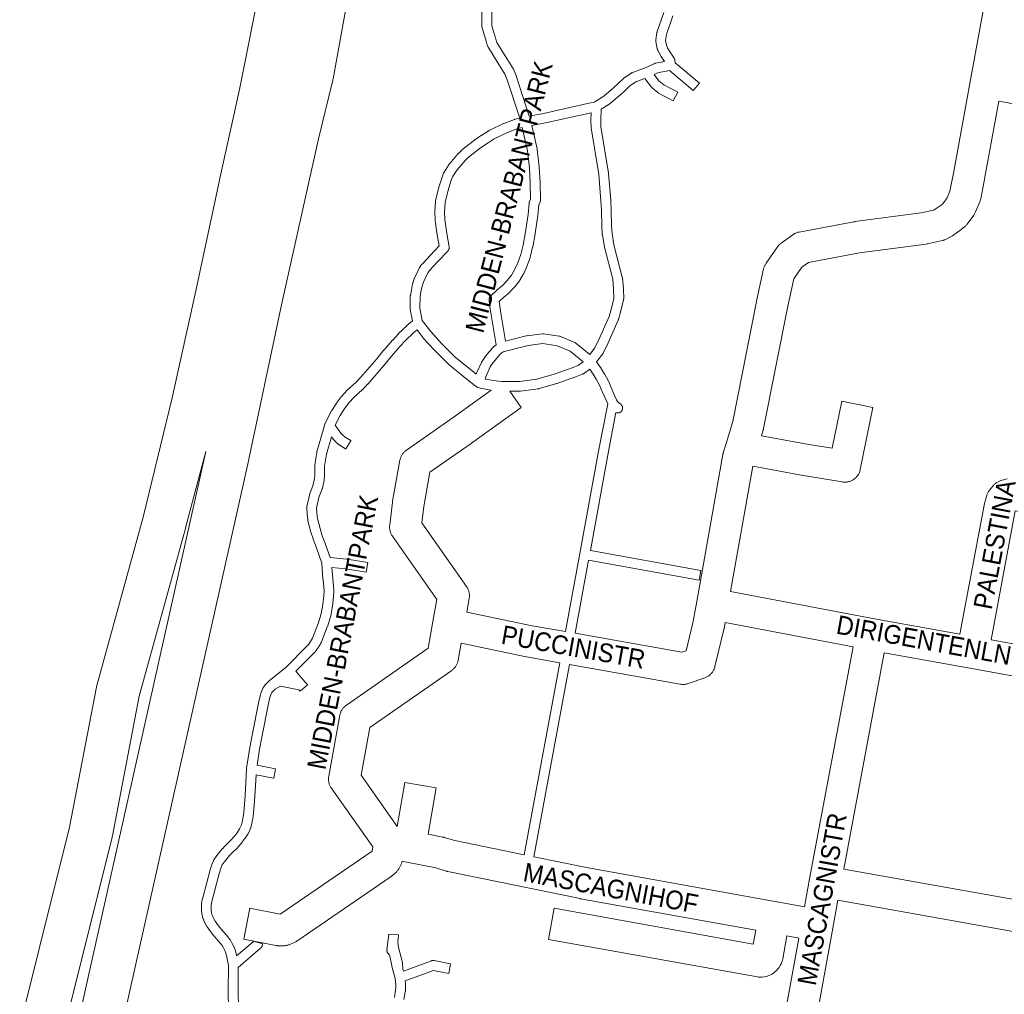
# Model space of a CAD drawing. Header units: metres. Extents: x 123819 to 142731, y 393440 to 405763.
# Tile 236 of 256: x 132882 to 133287, y 399691 to 400092. Entities that reach past the tile are written whole.
import ezdxf
from ezdxf.enums import TextEntityAlignment as Align

# ---------------------------------------------------------------- set-up
doc = ezdxf.new("R2010")
doc.units = ezdxf.units.M
doc.header["$MEASUREMENT"] = 0
for name, color, linetype, lineweight in [('gs-anno-wegen algemeen tekst', 7, 'Continuous', 0), ('gs-knt-autosnelweg', 7, 'Continuous', 0), ('gs-knt-paden', 7, 'Continuous', 0), ('gs-knt-wegen algemeen', 7, 'Continuous', 0)]:
    doc.layers.add(name, color=color, linetype=linetype, lineweight=lineweight)
doc.styles.add('Style-Arial', font='arial.ttf')

msp = doc.modelspace()

# ---------------------------------------------------------------- linework, layer by layer
at = {"layer": 'gs-knt-autosnelweg', "color": 7, "linetype": 'Continuous', "flags": 128}
for points in [[(132840.54, 399510.19), (132902.87, 399759.42), (132913.92, 399816.99), (132914, 399817.34), (132914.08, 399817.68), (132933.12, 399886.99), (132945.12, 399936.09), (132954.82, 399980.14), (132964.55, 400025.64), (132964.56, 400025.7), (132972.77, 400062.9), (132990.29, 400151.11)], [(133018.73, 400108.45), (133011.27, 400067.23), (133011.22, 400066.98), (133011.16, 400066.73), (133005.34, 400042.54), (132990.1, 399974.36), (132976.63, 399910.76), (132976.61, 399910.66), (132908.24, 399605.09), (132901.05, 399561.99), (132901, 399561.72), (132900.94, 399561.46), (132887.44, 399502.71), (132886.26, 399497.56)], [(132856.96, 399501.58), (132867.87, 399499.34), (132868.23, 399499.57), (132869.88, 399506.75), (132883.32, 399565.23), (132890.51, 399608.3), (132890.55, 399608.54), (132890.6, 399608.78), (132958.9, 399914.03), (132950.6, 399882.59), (132950.53, 399882.34), (132931.55, 399813.25), (132920.52, 399755.78), (132920.47, 399755.53), (132920.41, 399755.29), (132858.02, 399505.82), (132856.96, 399501.58)]]:
    msp.add_lwpolyline(points, dxfattribs=at)
at = {"layer": 'gs-knt-paden', "color": 7, "linetype": 'Continuous', "flags": 128}
for points in [[(132968.32, 399685.03), (132968.18, 399691.8), (132968.18, 399691.86), (132968.28, 399702.46), (132967.45, 399706.55), (132967.13, 399707.63), (132966.73, 399708.68), (132966.24, 399709.7), (132965.67, 399710.67), (132965.03, 399711.59), (132961.61, 399715.53), (132961.58, 399715.57), (132961.54, 399715.61), (132960.91, 399716.43), (132960.85, 399716.51), (132959.48, 399718.46), (132959.43, 399718.53), (132959.38, 399718.6), (132958.52, 399720.09), (132958.48, 399720.15), (132958.45, 399720.21), (132958.43, 399720.27), (132958.09, 399721.01), (132958.06, 399721.09), (132957.78, 399721.77), (132957.76, 399721.83), (132957.73, 399721.91), (132957.71, 399721.98), (132957.54, 399722.6), (132957.52, 399722.67), (132957.5, 399722.73), (132957.3, 399723.71), (132957.28, 399723.81), (132957.27, 399723.91), (132957.16, 399724.99), (132957.15, 399725.05), (132957.15, 399725.12), (132957.09, 399726.49), (132957.09, 399726.56), (132957.09, 399726.63), (132957.09, 399726.71), (132957.16, 399727.71), (132957.17, 399727.8), (132957.18, 399727.89), (132957.19, 399727.97), (132957.19, 399727.97), (132957.19, 399727.98), (132957.63, 399730.18), (132957.64, 399730.24), (132957.66, 399730.3), (132960.69, 399741.87), (132960.71, 399741.94), (132960.73, 399742.01), (132961.38, 399743.91), (132961.4, 399743.96), (132961.42, 399744.01), (132962.05, 399745.58), (132962.09, 399745.65), (132962.12, 399745.73), (132962.16, 399745.8), (132962.2, 399745.87), (132962.25, 399745.94), (132963.19, 399747.33), (132963.24, 399747.4), (132963.9, 399748.31), (132963.95, 399748.36), (132963.99, 399748.42), (132965.7, 399750.43), (132965.73, 399750.48), (132965.77, 399750.52), (132966.6, 399751.39), (132966.65, 399751.43), (132969.15, 399753.91), (132970.62, 399755.62), (132971.78, 399757.11), (132972.8, 399758.66), (132973.35, 399759.78), (132973.56, 399760.33), (132974, 399761.99), (132974.33, 399763.68), (132974.53, 399765.39), (132975.06, 399772.33), (132975.7, 399783.44), (132975.7, 399783.45), (132975.71, 399783.51), (132975.71, 399783.54), (132975.71, 399783.55), (132975.72, 399783.61), (132975.72, 399783.65), (132977.1, 399792.12), (132977.1, 399792.16), (132978.04, 399797.22), (132978.04, 399797.24), (132980.73, 399811.11), (132980.74, 399811.16), (132980.76, 399811.21), (132981.41, 399813.82), (132981.42, 399813.87), (132981.44, 399813.92), (132981.73, 399814.89), (132981.76, 399814.96), (132981.78, 399815.03), (132981.81, 399815.1), (132982.45, 399816.56), (132982.49, 399816.65), (132982.53, 399816.74), (132982.58, 399816.82), (132982.91, 399817.35), (132982.96, 399817.42), (132983, 399817.48), (132983.5, 399818.17), (132983.56, 399818.24), (132983.61, 399818.3), (132983.67, 399818.37), (132983.73, 399818.43), (132984.84, 399819.5), (132984.9, 399819.55), (132984.97, 399819.61), (132991.96, 399825.28), (133000.79, 399834.1), (133001.27, 399834.68), (133001.57, 399835.13), (133002.79, 399837.21), (133005.14, 399843.23), (133006, 399845.79), (133006.43, 399847.34), (133007.1, 399850.98), (133007.44, 399854.57), (133007.56, 399856.75), (133007.14, 399861.32), (133007.13, 399861.36), (133006.66, 399868.07), (133004.41, 399874.38), (133003.07, 399877.91), (133003.05, 399877.97), (133003.03, 399878.03), (133002.06, 399881.24), (133002.04, 399881.3), (133000.91, 399885.5), (133000.89, 399885.58), (133000.87, 399885.66), (133000.86, 399885.74), (133000.85, 399885.82), (133000.63, 399888.27), (133000.62, 399888.31), (133000.46, 399890.7), (133000.45, 399890.79), (133000.45, 399890.89), (133000.46, 399890.99), (133000.47, 399891.08), (133000.48, 399891.18), (133000.5, 399891.28), (133001.56, 399896), (133001.59, 399896.09), (133001.61, 399896.18), (133001.65, 399896.27), (133003, 399899.84), (133003.68, 399902.92), (133003.8, 399904.27), (133003.79, 399908.05), (133003.79, 399908.12), (133003.79, 399908.19), (133003.8, 399908.26), (133003.99, 399910.07), (133004, 399910.13), (133004.01, 399910.2), (133004.59, 399913.59), (133004.6, 399913.67), (133004.62, 399913.74), (133004.64, 399913.81), (133007.93, 399925.26), (133007.95, 399925.3), (133007.96, 399925.35), (133007.96, 399925.35), (133007.98, 399925.4), (133008, 399925.44), (133008, 399925.45), (133008.04, 399925.53), (133008.04, 399925.54), (133008.08, 399925.62), (133010.68, 399930.66), (133010.72, 399930.73), (133010.76, 399930.8), (133012.51, 399933.62), (133012.55, 399933.68), (133012.6, 399933.75), (133014.57, 399936.42), (133014.61, 399936.47), (133014.66, 399936.53), (133014.7, 399936.58), (133017.07, 399939.16), (133017.13, 399939.22), (133017.2, 399939.29), (133020.62, 399942.38), (133022.57, 399944.41), (133029.24, 399952.04), (133032.21, 399955.73), (133032.26, 399955.79), (133035.76, 399959.79), (133035.8, 399959.83), (133038.18, 399962.4), (133038.22, 399962.44), (133038.26, 399962.48), (133041.6, 399965.71), (133041.66, 399965.76), (133043.91, 399967.78), (133043, 399972.41), (133042.98, 399972.5), (133042.97, 399972.6), (133042.96, 399972.7), (133042.96, 399972.79), (133043.06, 399977.92), (133043.06, 399978.02), (133043.07, 399978.11), (133043.09, 399978.2), (133043.48, 399980.39), (133043.49, 399980.43), (133043.98, 399982.94), (133044, 399983.02), (133044.02, 399983.1), (133044.05, 399983.17), (133044.65, 399985.03), (133044.68, 399985.1), (133044.71, 399985.18), (133044.75, 399985.26), (133046.25, 399988.45), (133046.28, 399988.51), (133046.82, 399989.57), (133046.86, 399989.64), (133046.9, 399989.71), (133046.95, 399989.78), (133047.68, 399990.85), (133047.73, 399990.92), (133047.78, 399990.98), (133047.83, 399991.05), (133047.88, 399991.1), (133051.32, 399994.74), (133054.9, 399998.54), (133054.13, 400003.06), (133054.12, 400003.11), (133053.26, 400008.86), (133053.25, 400008.94), (133053.25, 400009.01), (133053.24, 400009.09), (133053.1, 400012.42), (133053.1, 400012.5), (133053.1, 400012.58), (133053.11, 400012.65), (133053.36, 400016.86), (133053.37, 400016.95), (133053.38, 400017.03), (133053.39, 400017.11), (133053.41, 400017.2), (133053.43, 400017.28), (133054.73, 400022.52), (133054.75, 400022.59), (133054.77, 400022.66), (133055.97, 400026.4), (133056, 400026.48), (133056.74, 400028.51), (133056.78, 400028.6), (133056.81, 400028.68), (133056.85, 400028.76), (133056.9, 400028.85), (133056.95, 400028.92), (133059.09, 400032.19), (133059.14, 400032.26), (133059.2, 400032.34), (133059.26, 400032.41), (133062.79, 400036.53), (133062.85, 400036.6), (133064.1, 400037.86), (133064.17, 400037.92), (133064.23, 400037.98), (133064.29, 400038.03), (133069.48, 400042.08), (133069.53, 400042.12), (133069.58, 400042.16), (133072.38, 400044.07), (133072.42, 400044.1), (133075.46, 400046.07), (133075.54, 400046.12), (133075.63, 400046.17), (133075.72, 400046.21), (133081.38, 400048.85), (133081.45, 400048.88), (133081.51, 400048.91), (133085.93, 400050.61), (133086.02, 400050.64), (133086.11, 400050.67), (133086.2, 400050.69), (133088.05, 400051.11), (133082.97, 400066.88), (133082.01, 400069.26), (133078.65, 400074.62), (133076.98, 400077.23), (133076.95, 400077.27), (133075.06, 400080.36), (133075.02, 400080.44), (133074.97, 400080.52), (133074.93, 400080.61), (133074.9, 400080.7), (133074.87, 400080.79), (133074.35, 400082.39), (133074.34, 400082.43), (133072.61, 400088.21), (133072.58, 400088.31), (133072.56, 400088.4), (133072.55, 400088.5), (133072.53, 400088.59), (133072.53, 400088.69), (133072.53, 400088.79), (133072.52, 400096)], [(133076.54, 400095.97), (133076.54, 400089.08), (133078.18, 400083.61), (133078.62, 400082.25), (133080.37, 400079.38), (133082.05, 400076.78), (133082.07, 400076.74), (133085.5, 400071.27), (133085.55, 400071.19), (133085.59, 400071.1), (133085.64, 400071.02), (133085.67, 400070.93), (133086.72, 400068.32), (133086.75, 400068.25), (133086.77, 400068.18), (133092.01, 400051.95), (133097.84, 400053.09), (133117.15, 400057.37), (133118.75, 400057.74), (133122.62, 400060.23), (133126.63, 400063.59), (133128.64, 400065.49), (133128.67, 400065.52), (133130.75, 400067.42), (133130.82, 400067.48), (133130.89, 400067.53), (133130.96, 400067.59), (133133.96, 400069.67), (133134.04, 400069.72), (133134.11, 400069.76), (133134.19, 400069.81), (133134.27, 400069.84), (133134.35, 400069.88), (133134.43, 400069.91), (133139.45, 400071.73), (133143.33, 400073.53), (133143.41, 400073.56), (133143.49, 400073.59), (133143.57, 400073.62), (133143.65, 400073.65), (133143.73, 400073.67), (133143.82, 400073.68), (133147.67, 400074.39), (133146.32, 400076.5), (133146.29, 400076.55), (133145.42, 400078), (133145.39, 400078.06), (133145.36, 400078.12), (133144.85, 400079.12), (133144.81, 400079.2), (133144.77, 400079.29), (133144.74, 400079.37), (133144.71, 400079.46), (133144.69, 400079.55), (133144.67, 400079.64), (133144.08, 400082.64), (133144.06, 400082.73), (133144.05, 400082.81), (133144.04, 400082.9), (133144.04, 400082.99), (133144.04, 400083.08), (133144.04, 400083.16), (133144.05, 400083.25), (133144.06, 400083.34), (133144.53, 400086.36), (133144.55, 400086.45), (133144.56, 400086.53), (133144.59, 400086.61), (133144.61, 400086.7), (133147.3, 400094.63)], [(133093.05, 400048.06), (133095.18, 400038.45), (133095.19, 400038.36), (133095.21, 400038.27), (133096.12, 400031.11), (133096.13, 400031.03), (133096.13, 400030.95), (133096.45, 400024.68), (133096.45, 400024.61), (133096.59, 400017.49), (133096.59, 400017.39), (133096.58, 400017.3), (133096.57, 400017.21), (133096.56, 400017.11), (133096.54, 400017.02), (133096.52, 400016.93), (133096.49, 400016.84), (133096.46, 400016.75), (133096.43, 400016.66), (133095.93, 400015.49), (133095.53, 400011.12), (133095.52, 400011.07), (133095.51, 400011.01), (133094.43, 400003.66), (133094.42, 400003.59), (133093.41, 399998.07), (133093.4, 399998.02), (133093.39, 399997.97), (133092.43, 399993.94), (133092.41, 399993.86), (133092.39, 399993.78), (133092.36, 399993.7), (133091.04, 399990.15), (133091.01, 399990.09), (133090.99, 399990.03), (133089.73, 399987.24), (133089.7, 399987.18), (133089.67, 399987.12), (133089.63, 399987.06), (133088.09, 399984.42), (133088.05, 399984.34), (133088, 399984.27), (133087.95, 399984.2), (133086.08, 399981.78), (133086.03, 399981.71), (133085.98, 399981.65), (133085.92, 399981.59), (133083.76, 399979.41), (133083.71, 399979.36), (133083.66, 399979.31), (133081.37, 399977.32), (133079.61, 399975.73), (133079.68, 399974.68), (133080.24, 399970.91), (133082.19, 399959.39), (133090.68, 399961.57), (133090.77, 399961.59), (133090.86, 399961.6), (133090.94, 399961.62), (133097.37, 399962.39), (133097.46, 399962.4), (133097.55, 399962.4), (133097.64, 399962.4), (133097.73, 399962.4), (133097.82, 399962.39), (133097.91, 399962.38), (133104.32, 399961.44), (133104.4, 399961.43), (133104.48, 399961.41), (133104.56, 399961.39), (133104.64, 399961.36), (133104.72, 399961.34), (133104.8, 399961.31), (133110.68, 399958.84), (133110.77, 399958.79), (133110.86, 399958.75), (133110.94, 399958.7), (133111.03, 399958.65), (133111.11, 399958.59), (133111.18, 399958.53), (133116.9, 399953.81), (133118.87, 399956.46), (133120.22, 399959.07), (133124.83, 399969.52), (133125.79, 399972.95), (133126.8, 399976.95), (133126.7, 399980.7), (133126.33, 399984.89), (133122.91, 399998.03), (133122.89, 399998.11), (133122.88, 399998.2), (133122.07, 400003.04), (133122.06, 400003.11), (133122.05, 400003.18), (133122.04, 400003.24), (133121.83, 400006.64), (133121.83, 400006.73), (133121.69, 400013.26), (133121.48, 400017.05), (133120.57, 400027.89), (133117.43, 400047.13), (133117.41, 400047.23), (133117.4, 400047.33), (133117.4, 400047.42), (133117.36, 400050.17), (133117.36, 400050.26), (133117.46, 400053.32), (133098.69, 400049.16), (133098.64, 400049.15), (133093.05, 400048.06)], [(133078.37, 399957.88), (133076.27, 399970.26), (133076.27, 399970.3), (133075.69, 399974.17), (133075.68, 399974.25), (133075.68, 399974.33), (133075.54, 399976.43), (133075.53, 399976.53), (133075.53, 399976.62), (133075.54, 399976.72), (133075.55, 399976.81), (133075.56, 399976.91), (133075.58, 399977), (133075.6, 399977.09), (133075.63, 399977.18), (133075.66, 399977.27), (133075.7, 399977.36), (133075.74, 399977.45), (133075.78, 399977.53), (133075.83, 399977.61), (133075.88, 399977.69), (133075.94, 399977.77), (133076, 399977.85), (133076.06, 399977.92), (133076.12, 399977.99), (133076.19, 399978.05), (133078.68, 399980.31), (133078.71, 399980.34), (133080.96, 399982.3), (133082.97, 399984.33), (133084.68, 399986.55), (133086.11, 399988.99), (133087.29, 399991.62), (133088.55, 399994.99), (133089.47, 399998.85), (133090.46, 400004.28), (133091.53, 400011.54), (133091.95, 400016.17), (133091.96, 400016.26), (133091.98, 400016.34), (133092, 400016.43), (133092.02, 400016.52), (133092.04, 400016.6), (133092.07, 400016.69), (133092.11, 400016.77), (133092.56, 400017.84), (133092.43, 400024.51), (133092.12, 400030.68), (133091.23, 400037.67), (133089.11, 400047.23), (133087.26, 400046.81), (133083.03, 400045.18), (133077.52, 400042.62), (133074.63, 400040.74), (133071.91, 400038.88), (133066.87, 400034.94), (133065.78, 400033.84), (133062.37, 400029.86), (133060.44, 400026.91), (133059.78, 400025.13), (133058.62, 400021.5), (133057.37, 400016.48), (133057.13, 400012.47), (133057.25, 400009.37), (133058.1, 400003.71), (133059.03, 399998.2), (133059.05, 399998.1), (133059.05, 399998.01), (133059.06, 399997.91), (133059.06, 399997.82), (133059.06, 399997.72), (133059.05, 399997.63), (133059.03, 399997.53), (133059.02, 399997.44), (133058.99, 399997.35), (133058.97, 399997.26), (133058.94, 399997.17), (133058.9, 399997.08), (133058.86, 399996.99), (133058.82, 399996.91), (133058.77, 399996.82), (133058.72, 399996.74), (133058.67, 399996.67), (133058.61, 399996.59), (133058.55, 399996.52), (133058.48, 399996.45), (133054.28, 399992.02), (133050.91, 399988.46), (133050.34, 399987.62), (133049.87, 399986.71), (133048.44, 399983.66), (133047.9, 399982.04), (133047.43, 399979.66), (133047.08, 399977.67), (133046.99, 399972.95), (133047.99, 399967.89), (133051.44, 399963.28), (133055.94, 399958.4), (133061.7, 399952.68), (133068.32, 399947.27), (133070.19, 399945.79), (133070.21, 399945.88), (133070.24, 399945.96), (133070.27, 399946.04), (133070.3, 399946.13), (133072.31, 399950.61), (133072.34, 399950.69), (133072.38, 399950.76), (133072.42, 399950.83), (133072.46, 399950.9), (133073.82, 399952.96), (133073.86, 399953.02), (133073.91, 399953.09), (133073.96, 399953.15), (133077.04, 399956.78), (133077.09, 399956.84), (133077.15, 399956.9), (133077.2, 399956.96), (133077.27, 399957.01), (133077.33, 399957.06), (133078.37, 399957.88)], [(133103.48, 399957.5), (133097.59, 399958.37), (133091.55, 399957.64), (133081.19, 399954.98), (133079.97, 399954.03), (133077.11, 399950.65), (133075.91, 399948.82), (133074.07, 399944.69), (133073.87, 399943.7), (133077.25, 399943.16), (133080.61, 399942.76), (133087.92, 399942.78), (133095.14, 399943.78), (133102.23, 399945.78), (133107.36, 399947.6), (133109.69, 399948.46), (133112.19, 399949.44), (133114.21, 399950.81), (133108.85, 399955.24), (133103.48, 399957.5), (133103.48, 399957.5)], [(133106.91, 399839.86), (133112.81, 399872.01), (133120.54, 399914.08), (133120.54, 399914.09), (133124.25, 399933.55), (133122.05, 399938.68), (133120.9, 399941.27), (133119.56, 399943.73), (133118.31, 399945.74), (133116.93, 399947.79), (133114.26, 399945.99), (133114.19, 399945.94), (133114.11, 399945.9), (133114.03, 399945.86), (133113.95, 399945.82), (133113.87, 399945.78), (133111.14, 399944.71), (133111.1, 399944.7), (133108.74, 399943.82), (133108.71, 399943.81), (133103.51, 399941.97), (133103.45, 399941.95), (133103.38, 399941.93), (133096.1, 399939.88), (133096.01, 399939.86), (133095.92, 399939.84), (133095.83, 399939.82), (133088.34, 399938.78), (133088.25, 399938.77), (133088.15, 399938.76), (133088.06, 399938.76), (133083.95, 399938.75)], [(133089.94, 399748.01), (133104.53, 399827.06)], [(133108.48, 399826.36), (133093.88, 399747.21)]]:
    msp.add_lwpolyline(points, dxfattribs=at)
for points in [[(133151.06, 400093.21), (133148.48, 400085.57), (133148.09, 400083.07), (133148.56, 400080.69), (133148.91, 400080), (133149.72, 400078.64), (133151.58, 400075.73), (133151.63, 400075.66), (133151.67, 400075.58), (133151.71, 400075.5), (133151.74, 400075.42), (133151.77, 400075.34), (133151.8, 400075.26), (133151.83, 400075.17), (133151.85, 400075.09), (133151.87, 400075), (133152.06, 400073.88), (133161.98, 400065.52, -0.330445), (133161.98, 400065.51), (133159.4, 400062.45, -0.34439), (133159.38, 400062.45), (133149.64, 400070.67), (133144.8, 400069.78), (133143.35, 400069.1), (133145.34, 400066.53), (133147.29, 400064.84), (133153.05, 400061.78, -0.36974), (133153.05, 400061.77), (133151.18, 400058.23, -0.369736), (133151.16, 400058.23), (133145.2, 400061.4), (133145.12, 400061.44), (133145.04, 400061.49), (133144.97, 400061.54), (133144.89, 400061.6), (133144.82, 400061.65), (133142.55, 400063.62), (133142.5, 400063.68), (133142.44, 400063.73), (133142.38, 400063.79), (133142.33, 400063.85), (133142.28, 400063.91), (133139.52, 400067.48), (133136.04, 400066.22), (133133.36, 400064.36), (133131.39, 400062.56), (133129.35, 400060.63), (133129.31, 400060.59), (133129.26, 400060.55), (133125.1, 400057.07), (133125.04, 400057.01), (133124.97, 400056.96), (133124.9, 400056.92), (133121.52, 400054.75), (133121.38, 400050.18), (133121.42, 400047.63), (133124.55, 400028.46), (133124.56, 400028.39), (133124.57, 400028.31), (133125.49, 400017.36), (133125.49, 400017.3), (133125.71, 400013.45), (133125.71, 400013.38), (133125.85, 400006.85), (133126.05, 400003.6), (133126.83, 399998.95), (133130.26, 399985.74), (133130.28, 399985.66), (133130.3, 399985.58), (133130.31, 399985.49), (133130.32, 399985.41), (133130.71, 399980.99), (133130.71, 399980.93), (133130.72, 399980.87), (133130.83, 399976.79), (133130.83, 399976.69), (133130.82, 399976.6), (133130.82, 399976.51), (133130.8, 399976.42), (133130.79, 399976.33), (133130.77, 399976.24), (133129.68, 399971.94), (133129.67, 399971.89), (133128.66, 399968.29), (133128.63, 399968.2), (133128.6, 399968.11), (133128.56, 399968.03), (133123.87, 399957.4), (133123.84, 399957.34), (133123.82, 399957.29), (133122.37, 399954.47), (133122.33, 399954.4), (133122.29, 399954.33), (133122.24, 399954.26), (133122.2, 399954.19), (133119.71, 399950.86), (133121.66, 399947.96), (133121.7, 399947.9), (133123.01, 399945.81), (133123.04, 399945.76), (133123.06, 399945.7), (133124.47, 399943.12), (133124.51, 399943.05), (133124.54, 399942.98), (133125.73, 399940.29), (133125.75, 399940.25), (133127.25, 399936.68), (133127.91, 399935.2), (133128.11, 399934.83), (133128.22, 399934.63), (133128.7, 399934.12), (133129.63, 399933.4), (133129.66, 399933.37), (133129.7, 399933.34), (133129.74, 399933.31), (133129.78, 399933.27), (133129.81, 399933.24), (133129.85, 399933.2), (133129.88, 399933.17), (133129.91, 399933.13), (133129.94, 399933.09), (133129.97, 399933.05), (133130, 399933.02), (133130.06, 399932.93), (133130.11, 399932.85), (133130.13, 399932.82), (133130.16, 399932.77), (133130.19, 399932.7), (133130.21, 399932.68), (133130.25, 399932.59), (133130.28, 399932.5), (133130.31, 399932.4), (133130.34, 399932.31), (133130.36, 399932.21), (133130.37, 399932.17), (133130.38, 399932.11), (133130.38, 399932.07), (133130.39, 399932.02), (133130.4, 399931.92), (133130.4, 399931.82), (133130.4, 399931.75), (133130.4, 399931.72), (133130.39, 399931.62), (133130.38, 399931.52), (133130.37, 399931.46), (133130.36, 399931.43), (133130.35, 399931.36), (133130.34, 399931.33), (133130.33, 399931.29), (133130.31, 399931.23), (133130.28, 399931.14), (133130.26, 399931.08), (133130.25, 399931.05), (133130.23, 399931.01), (133130.21, 399930.96), (133130.18, 399930.9), (133130.16, 399930.87), (133130.14, 399930.83), (133130.13, 399930.82), (133130.11, 399930.78), (133130.06, 399930.7), (133130, 399930.62), (133129.97, 399930.57), (133129.94, 399930.54), (133129.92, 399930.51), (133129.9, 399930.49), (133129.88, 399930.47), (133129.84, 399930.42), (133129.81, 399930.4), (133129.77, 399930.35), (133129.74, 399930.33), (133129.67, 399930.26), (133129.59, 399930.2), (133129.51, 399930.15), (133129.45, 399930.11), (133129.42, 399930.09), (133129.34, 399930.04), (133129.25, 399930), (133129.16, 399929.96), (133129.1, 399929.94), (133129.07, 399929.92), (133128.97, 399929.89), (133128.88, 399929.87), (133128.78, 399929.84), (133128.75, 399929.84), (133128.72, 399929.83), (133128.69, 399929.83), (133128.65, 399929.82), (133128.62, 399929.82), (133128.59, 399929.82), (133128.49, 399929.81), (133128.39, 399929.81), (133128.35, 399929.81), (133128.29, 399929.81), (133128.19, 399929.82), (133128.1, 399929.83), (133128, 399929.84), (133127.95, 399929.86), (133127.9, 399929.87), (133127.85, 399929.88), (133127.81, 399929.89), (133127.76, 399929.91), (133127.71, 399929.92), (133127.68, 399929.93), (133127.65, 399929.95), (133124.49, 399913.35), (133117.13, 399873.27), (133162.56, 399865, -0.371569), (133162.57, 399864.99), (133161.85, 399861.05, -0.37157), (133161.84, 399861.05), (133116.4, 399869.31), (133110.86, 399839.16)], [(133076.32, 399939.24), (133072.53, 399939.84), (133072.46, 399939.86), (133072.4, 399939.87), (133072.33, 399939.89), (133071, 399940.24), (133070.96, 399940.25), (133070.93, 399940.26), (133070.9, 399940.27), (133070.86, 399940.28), (133070.84, 399940.29), (133070.81, 399940.3), (133070.77, 399940.32), (133070.74, 399940.33), (133070.72, 399940.34), (133070.68, 399940.36), (133070.65, 399940.37), (133070.63, 399940.38), (133070.59, 399940.4), (133070.57, 399940.41), (133070.54, 399940.43), (133070.51, 399940.44), (133070.48, 399940.46), (133070.46, 399940.48), (133070.43, 399940.5), (133070.4, 399940.51), (133070.37, 399940.53), (133070.35, 399940.55), (133070.32, 399940.57), (133070.29, 399940.59), (133070.27, 399940.61), (133065.82, 399944.13), (133065.79, 399944.15), (133059.08, 399949.63), (133059.01, 399949.69), (133058.94, 399949.76), (133053.08, 399955.57), (133053.07, 399955.58), (133053.07, 399955.58), (133053.01, 399955.64), (133048.41, 399960.64), (133048.37, 399960.69), (133048.32, 399960.74), (133048.28, 399960.79), (133045.81, 399964.09), (133044.37, 399962.8), (133041.09, 399959.63), (133038.77, 399957.12), (133035.31, 399953.17), (133032.34, 399949.49), (133032.29, 399949.43), (133025.56, 399941.73), (133025.5, 399941.66), (133023.47, 399939.54), (133023.42, 399939.49), (133023.37, 399939.44), (133019.97, 399936.37), (133017.74, 399933.94), (133015.88, 399931.43), (133014.21, 399928.74), (133012.21, 399924.85), (133014.53, 399921.49), (133015.25, 399920.7), (133016.26, 399919.88), (133018.58, 399918.43, -0.351226), (133018.59, 399918.42), (133016.47, 399915.02, -0.385324), (133016.46, 399915.02), (133014.03, 399916.53), (133013.95, 399916.58), (133013.88, 399916.63), (133013.81, 399916.69), (133012.59, 399917.69), (133012.52, 399917.75), (133012.45, 399917.81), (133012.39, 399917.88), (133011.48, 399918.87), (133011.42, 399918.94), (133011.36, 399919.01), (133011.31, 399919.09), (133010.62, 399920.07), (133008.53, 399912.81), (133007.98, 399909.59), (133007.81, 399907.95), (133007.82, 399904.19), (133007.82, 399904.1), (133007.81, 399904.01), (133007.67, 399902.44), (133007.66, 399902.36), (133007.65, 399902.27), (133007.63, 399902.19), (133006.89, 399898.83), (133006.87, 399898.74), (133006.84, 399898.65), (133006.81, 399898.55), (133005.46, 399894.98), (133004.49, 399890.68), (133004.63, 399888.61), (133004.84, 399886.39), (133005.93, 399882.34), (133006.86, 399879.26), (133008.18, 399875.78), (133008.19, 399875.75), (133010.11, 399870.37), (133016.95, 399869.7), (133017.02, 399869.69), (133017.09, 399869.68), (133025.56, 399868.25, -0.371439), (133025.57, 399868.24), (133024.9, 399864.3, -0.371439), (133024.89, 399864.29), (133016.49, 399865.71), (133010.82, 399866.26), (133011.14, 399861.67), (133011.58, 399856.98), (133011.58, 399856.9), (133011.59, 399856.83), (133011.59, 399856.75), (133011.58, 399856.68), (133011.45, 399854.31), (133011.45, 399854.23), (133011.09, 399850.5), (133011.08, 399850.43), (133011.07, 399850.37), (133011.06, 399850.3), (133010.37, 399846.56), (133010.35, 399846.47), (133010.33, 399846.38), (133009.87, 399844.68), (133009.85, 399844.62), (133009.83, 399844.56), (133008.94, 399841.9), (133008.9, 399841.82), (133006.48, 399835.6), (133006.45, 399835.52), (133006.42, 399835.45), (133006.38, 399835.38), (133006.34, 399835.31), (133005, 399833.03), (133004.96, 399832.97), (133004.92, 399832.91), (133004.53, 399832.34), (133004.48, 399832.27), (133004.43, 399832.2), (133003.83, 399831.47), (133003.76, 399831.4), (133003.7, 399831.32), (132996.02, 399823.65), (132999.83, 399819.02), (133000.73, 399818.04, -0.33996), (133000.73, 399818.03), (132997.79, 399815.31, -0.339962), (132997.77, 399815.31), (132997.21, 399815.93), (132989.59, 399817.36), (132987.49, 399816.19), (132986.08, 399814.84), (132986.08, 399814.83), (132985.54, 399813.6), (132985.29, 399812.79), (132984.67, 399810.29), (132981.99, 399796.48), (132981.06, 399791.45), (132980, 399784.93), (132987.6, 399783.46, -0.370876), (132987.61, 399783.45), (132986.85, 399779.52, -0.370871), (132986.84, 399779.51), (132979.58, 399780.92), (132979.07, 399772.08), (132979.07, 399772.05), (132978.54, 399765.07), (132978.54, 399765.06), (132978.3, 399763.04), (132977.91, 399761.05), (132977.39, 399759.09), (132977.37, 399759.03), (132977.34, 399758.96), (132977.08, 399758.26), (132977.04, 399758.18), (132977, 399758.09), (132976.35, 399756.77), (132976.31, 399756.69), (132976.27, 399756.62), (132976.22, 399756.55), (132975.09, 399754.83), (132975.05, 399754.77), (132975.01, 399754.71), (132973.77, 399753.12), (132973.74, 399753.08), (132973.71, 399753.03), (132972.14, 399751.22), (132972.09, 399751.16), (132972.04, 399751.1), (132969.49, 399748.59), (132968.72, 399747.79), (132967.1, 399745.87), (132966.5, 399745.05), (132965.7, 399743.87), (132965.16, 399742.55), (132964.56, 399740.78), (132961.56, 399729.34), (132961.16, 399727.32), (132961.11, 399726.55), (132961.16, 399725.35), (132961.26, 399724.43), (132961.43, 399723.61), (132961.55, 399723.17), (132961.77, 399722.63), (132962.05, 399722.02), (132962.81, 399720.7), (132964.11, 399718.86), (132964.68, 399718.12), (132968.11, 399714.18), (132968.15, 399714.13), (132968.18, 399714.08), (132969.03, 399712.87), (132969.78, 399711.6), (132970.42, 399710.28), (132970.95, 399708.9), (132971.36, 399707.49), (132971.38, 399707.39), (132971.58, 399706.42), (132978.4, 399712.28), (132978.45, 399712.47, -0.356927), (132978.46, 399712.48), (132982.32, 399711.42, -0.356892), (132982.33, 399711.4), (132982.11, 399710.62), (132982.08, 399710.53), (132982.05, 399710.44), (132982.02, 399710.36), (132981.98, 399710.28), (132981.94, 399710.2), (132981.89, 399710.12), (132981.85, 399710.04), (132981.79, 399709.96), (132981.74, 399709.89), (132981.68, 399709.82), (132981.62, 399709.76), (132981.55, 399709.69), (132981.48, 399709.63), (132972.29, 399701.72), (132972.2, 399691.86), (132972.34, 399685.18)], [(133036.49, 399689.36), (133037.01, 399692.28), (133037.08, 399693.62), (133037.09, 399694.62), (133036.85, 399697.18), (133035.66, 399701.65), (133035.64, 399701.74), (133034.49, 399706.96), (133034.42, 399707.01), (133034.33, 399707.06), (133034.25, 399707.12), (133034.18, 399707.18), (133034.1, 399707.24), (133034.03, 399707.31), (133033.96, 399707.38), (133033.9, 399707.46), (133033.84, 399707.53), (133033.78, 399707.61), (133033.73, 399707.7), (133033.68, 399707.78), (133033.64, 399707.87), (133033.6, 399707.96), (133033.56, 399708.05), (133033.53, 399708.15), (133033.5, 399708.24), (133033.48, 399708.34), (133033.47, 399708.44), (133033.46, 399708.54), (133033.45, 399708.63), (133033.45, 399708.73), (133033.45, 399708.83), (133033.46, 399708.93), (133034.19, 399715.35, -0.362213), (133034.2, 399715.35), (133038.19, 399715.05, -0.356647), (133038.19, 399715.04), (133037.98, 399712.18), (133038.13, 399709.9), (133039.85, 399703.68), (133039.98, 399701.04), (133040.21, 399700.18), (133051.75, 399704.45), (133051.84, 399704.48), (133051.93, 399704.51), (133052.01, 399704.53), (133052.1, 399704.54), (133052.2, 399704.56), (133052.29, 399704.57), (133052.38, 399704.57), (133052.47, 399704.57), (133052.56, 399704.57), (133052.65, 399704.56), (133052.74, 399704.55), (133052.83, 399704.54), (133059.64, 399703.2, -0.37067), (133059.64, 399703.19), (133058.87, 399699.26, -0.370672), (133058.86, 399699.25), (133052.61, 399700.48), (133040.98, 399696.18), (133041.1, 399694.89), (133041.11, 399694.82), (133041.11, 399694.75), (133041.11, 399694.68), (133041.1, 399693.52), (133041.1, 399693.44), (133041.01, 399691.94), (133041.01, 399691.86), (133041, 399691.78), (133040.99, 399691.7), (133040.43, 399688.53)]]:
    msp.add_lwpolyline(points, format="xyb", dxfattribs=at)
at = {"layer": 'gs-knt-wegen algemeen', "color": 7, "linetype": 'Continuous', "flags": 128}
for points in [[(133110.86, 399839.16), (133154.72, 399831.35), (133156.56, 399831.99), (133159.34, 399843.52), (133160.9, 399852.32), (133171.61, 399912.7), (133171.66, 399912.96), (133171.72, 399913.21), (133171.79, 399913.46), (133172.94, 399917.26), (133175.7, 399926.3), (133185.46, 399975.67), (133185.48, 399975.81), (133188.4, 399989.09), (133188.47, 399989.37), (133188.55, 399989.65), (133188.64, 399989.92), (133188.75, 399990.19), (133188.86, 399990.45), (133188.99, 399990.7), (133189.13, 399990.96), (133189.27, 399991.2), (133189.43, 399991.44), (133194.13, 399998.14), (133194.32, 399998.38), (133194.51, 399998.62), (133194.72, 399998.85), (133194.93, 399999.07), (133195.16, 399999.28), (133195.39, 399999.48), (133195.64, 399999.66), (133200.42, 400003.14), (133200.66, 400003.3), (133200.9, 400003.46), (133201.15, 400003.6), (133201.41, 400003.73), (133201.67, 400003.85), (133201.94, 400003.96), (133202.21, 400004.06), (133202.49, 400004.14), (133202.77, 400004.21), (133203.05, 400004.27), (133225.57, 400008.49), (133225.73, 400008.52), (133225.9, 400008.54), (133253.26, 400012.2), (133258.34, 400013.32), (133259.04, 400013.67), (133261.48, 400015.36), (133262.08, 400015.87), (133263.89, 400018.31), (133265.06, 400021.12), (133266.64, 400029.16), (133273.47, 400066.9), (133273.47, 400066.91), (133280.58, 400105.98)], [(133285.12, 400058.17), (133279.45, 400026.79), (133279.43, 400026.69), (133277.71, 400017.96), (133277.66, 400017.71), (133277.59, 400017.46), (133277.51, 400017.21), (133277.43, 400016.96), (133277.33, 400016.72), (133275.6, 400012.57), (133275.47, 400012.27), (133275.33, 400011.99), (133275.17, 400011.71), (133275, 400011.44), (133274.82, 400011.18), (133272.1, 400007.53), (133271.93, 400007.31), (133271.74, 400007.09), (133271.55, 400006.88), (133271.34, 400006.68), (133271.13, 400006.49), (133269.73, 400005.28), (133269.55, 400005.13), (133269.36, 400004.98), (133269.17, 400004.85), (133266.08, 400002.71), (133265.84, 400002.55), (133265.59, 400002.4), (133265.33, 400002.26), (133263.5, 400001.33), (133263.25, 400001.21), (133263, 400001.1), (133262.74, 400001.01), (133262.48, 400000.92), (133262.22, 400000.84), (133261.95, 400000.78), (133255.8, 399999.42), (133255.53, 399999.37), (133255.26, 399999.33), (133227.8, 399995.66), (133206.89, 399991.74), (133204.17, 399989.77), (133200.84, 399985.03), (133198.22, 399973.08), (133188.41, 399923.45), (133188.36, 399923.24), (133188.31, 399923.03), (133188.25, 399922.82), (133187.53, 399920.45)], [(133351.23, 400046.15), (133285.12, 400058.17)], [(133233.32, 399932.07), (133228.17, 399906.59), (133228.1, 399906.28), (133228.01, 399905.98), (133227.92, 399905.69), (133227.8, 399905.39), (133227.68, 399905.11), (133227.54, 399904.83), (133227.39, 399904.56), (133227.22, 399904.29), (133227.04, 399904.04), (133226.85, 399903.79), (133226.65, 399903.55), (133226.44, 399903.32), (133226.21, 399903.1), (133225.98, 399902.9), (133225.74, 399902.7), (133225.49, 399902.52), (133225.22, 399902.35), (133224.96, 399902.19), (133224.68, 399902.04), (133224.4, 399901.91), (133224.11, 399901.79), (133223.81, 399901.69), (133223.51, 399901.6), (133223.21, 399901.52), (133222.91, 399901.46), (133222.6, 399901.42), (133222.29, 399901.39), (133221.97, 399901.37), (133221.66, 399901.37), (133221.35, 399901.38), (133221.04, 399901.41), (133220.73, 399901.45), (133204.78, 399904.07), (133204.66, 399904.09), (133183.97, 399907.87)], [(133183.97, 399907.87), (133174.84, 399856.37)], [(133174.84, 399856.37), (133234, 399845.13), (133269.18, 399838.82), (133279.24, 399892.52), (133279.28, 399892.74), (133279.34, 399892.97), (133279.4, 399893.19), (133280.19, 399895.83), (133280.29, 399896.13), (133280.4, 399896.41), (133280.52, 399896.7), (133280.66, 399896.97), (133280.8, 399897.25), (133280.97, 399897.51), (133281.14, 399897.76), (133281.33, 399898.01), (133282.71, 399899.75), (133282.91, 399899.99), (133283.12, 399900.22), (133283.34, 399900.44), (133283.57, 399900.65), (133283.81, 399900.85), (133284.06, 399901.03), (133284.32, 399901.21), (133284.59, 399901.37), (133284.86, 399901.51), (133285.14, 399901.65), (133285.43, 399901.77), (133285.72, 399901.88), (133286.02, 399901.97), (133288.54, 399902.69)], [(133301.22, 399887.91), (133301.2, 399887.92), (133291.93, 399889.54), (133281.99, 399836.51), (133451.09, 399805.86)], [(133066.29, 399847.92), (133093.23, 399842.3), (133106.91, 399839.86)], [(133172.56, 399843.55), (133172.12, 399841.06), (133172.08, 399840.86), (133172.04, 399840.67), (133168.39, 399825.49), (133168.31, 399825.19), (133168.22, 399824.89), (133168.11, 399824.6), (133167.99, 399824.32), (133167.85, 399824.04), (133167.7, 399823.76), (133167.54, 399823.5), (133167.37, 399823.24), (133167.18, 399822.99), (133166.99, 399822.75), (133166.78, 399822.52), (133166.56, 399822.3), (133166.33, 399822.1), (133166.09, 399821.9), (133165.84, 399821.71), (133165.59, 399821.54), (133165.32, 399821.38), (133165.05, 399821.23), (133164.77, 399821.09), (133164.49, 399820.97), (133164.2, 399820.86), (133157.39, 399818.5), (133157.1, 399818.4), (133156.81, 399818.33), (133156.52, 399818.26), (133156.22, 399818.21), (133155.92, 399818.17), (133155.62, 399818.15), (133155.32, 399818.14), (133155.01, 399818.14), (133154.71, 399818.16), (133154.41, 399818.19), (133154.11, 399818.24), (133108.48, 399826.36)], [(133225.22, 399833.55), (133172.56, 399843.55)], [(133064.02, 399835.1), (133062.78, 399828.12), (133062.72, 399827.83), (133062.65, 399827.53), (133062.56, 399827.25), (133062.46, 399826.96), (133062.35, 399826.68), (133062.22, 399826.41), (133062.09, 399826.14), (133061.94, 399825.88), (133061.77, 399825.62), (133061.6, 399825.38), (133061.41, 399825.14), (133061.22, 399824.91), (133061.01, 399824.69), (133060.79, 399824.48), (133060.57, 399824.28), (133060.33, 399824.09), (133060.09, 399823.91), (133026.39, 399800.46), (133022.78, 399780.8)], [(133104.53, 399827.06), (133090.85, 399829.5), (133090.66, 399829.53), (133064.02, 399835.1)], [(133193.91, 399728.63), (133205.23, 399726.59), (133207.33, 399738.11), (133207.33, 399738.14), (133225.22, 399833.55)], [(133238.03, 399831.18), (133221.34, 399742.19)], [(133482.04, 399786.9), (133455.1, 399791.9), (133273.23, 399824.87), (133238.03, 399831.18)], [(133093.88, 399747.21), (133115.49, 399742.79), (133193.9, 399728.63)], [(133221.34, 399742.19), (133293.74, 399729.27)], [(133193.9, 399728.63), (133193.9, 399728.63), (133193.91, 399728.63)], [(133193.9, 399728.63), (133193.9, 399728.63), (133193.91, 399728.63)], [(133297.85, 399715.31), (133218.97, 399729.39), (133216.87, 399717.86), (133209.71, 399678.57)]]:
    msp.add_lwpolyline(points, dxfattribs=at)
for points in [[(133185.18, 399716.97), (133113.1, 399729.99), (133112.96, 399730.02), (133058.43, 399741.16), (133058.22, 399741.21), (133058.02, 399741.26), (133057.81, 399741.32), (133053.52, 399742.65), (133041.64, 399745.03), (133039.74, 399745.36), (133039.73, 399745.33), (133039.63, 399745.04), (133039.51, 399744.75), (133038.89, 399743.33), (133038.76, 399743.06), (133038.63, 399742.79), (133038.47, 399742.53), (133038.31, 399742.28), (133038.04, 399741.88), (133037.86, 399741.63), (133037.68, 399741.4), (133037.48, 399741.17), (133037.28, 399740.96), (133037.06, 399740.75), (133035.96, 399739.73), (133035.72, 399739.53), (133035.48, 399739.33), (133035.23, 399739.15), (132996.4, 399712.55), (132996.18, 399712.41), (132995.96, 399712.27), (132995.74, 399712.15), (132995.51, 399712.03), (132995.27, 399711.93), (132993.46, 399711.16), (132993.2, 399711.05), (132992.93, 399710.96), (132992.65, 399710.87), (132992.38, 399710.8), (132992.1, 399710.75), (132991.82, 399710.7), (132991.53, 399710.67), (132991.25, 399710.65), (132990.96, 399710.64), (132989, 399710.62), (132988.74, 399710.63), (132988.48, 399710.64), (132988.22, 399710.66), (132987.97, 399710.7), (132987.71, 399710.74), (132974.58, 399713.27, -0.370899), (132974.58, 399713.28), (132977.04, 399726.05, -0.370899), (132977.05, 399726.06), (132989.54, 399723.65), (132989.56, 399723.65), (132989.57, 399723.65), (133027.32, 399749.51), (133027.64, 399751.34), (133010.56, 399775.53), (133010.39, 399775.78), (133010.24, 399776.05), (133010.09, 399776.31), (133009.96, 399776.59), (133009.84, 399776.87), (133009.73, 399777.15), (133009.64, 399777.44), (133009.56, 399777.74), (133009.49, 399778.04), (133009.44, 399778.34), (133009.4, 399778.64), (133009.38, 399778.94), (133009.37, 399779.25), (133009.38, 399779.55), (133009.4, 399779.86), (133009.43, 399780.16), (133009.48, 399780.46), (133014.06, 399805.44), (133014.13, 399805.75), (133014.21, 399806.06), (133014.3, 399806.36), (133014.41, 399806.66), (133014.54, 399806.96), (133014.68, 399807.24), (133014.83, 399807.52), (133014.99, 399807.79), (133015.17, 399808.05), (133015.36, 399808.31), (133015.57, 399808.55), (133015.78, 399808.79), (133016.01, 399809.01), (133016.24, 399809.22), (133016.49, 399809.42), (133016.75, 399809.61), (133050.43, 399833.06), (133052.37, 399843.98), (133053.98, 399853.12), (133035.71, 399879.17), (133035.53, 399879.43), (133035.37, 399879.71), (133035.22, 399879.99), (133035.09, 399880.28), (133034.96, 399880.57), (133034.86, 399880.87), (133034.77, 399881.18), (133034.69, 399881.48), (133034.63, 399881.8), (133034.58, 399882.11), (133034.55, 399882.43), (133034.53, 399882.75), (133034.53, 399883.07), (133034.55, 399883.38), (133034.58, 399883.7), (133035.74, 399893.16), (133035.77, 399893.33), (133035.79, 399893.5), (133038.79, 399910.36), (133038.85, 399910.68), (133038.93, 399910.98), (133039.02, 399911.29), (133039.13, 399911.59), (133039.26, 399911.89), (133039.39, 399912.17), (133039.55, 399912.45), (133039.71, 399912.73), (133039.89, 399912.99), (133040.08, 399913.25), (133040.28, 399913.49), (133040.5, 399913.73), (133040.73, 399913.96), (133040.96, 399914.17), (133041.21, 399914.37), (133041.47, 399914.56), (133060.62, 399927.94), (133076.32, 399939.24)], [(133083.95, 399938.75), (133088.71, 399932.13, -0.39051), (133088.71, 399932.11), (133068.19, 399917.34), (133068.11, 399917.29), (133051.14, 399905.43), (133048.64, 399891.4), (133047.81, 399884.6), (133066.19, 399858.38), (133066.36, 399858.13), (133066.52, 399857.87), (133066.66, 399857.61), (133066.79, 399857.34), (133066.91, 399857.06), (133067.02, 399856.78), (133067.11, 399856.49), (133067.19, 399856.2), (133067.25, 399855.9), (133067.3, 399855.61), (133067.34, 399855.31), (133067.36, 399855.01), (133067.37, 399854.71), (133067.37, 399854.41), (133067.35, 399854.1), (133067.32, 399853.81), (133067.28, 399853.51), (133066.29, 399847.92)], [(133187.53, 399920.45), (133206.94, 399916.91), (133216.65, 399915.32), (133220.55, 399934.65, -0.37036), (133220.57, 399934.66), (133233.31, 399932.08, -0.370362), (133233.32, 399932.07)], [(133022.78, 399780.8), (133037.67, 399759.71), (133040.82, 399777.84, -0.371767), (133040.83, 399777.85), (133053.64, 399775.62, -0.371767), (133053.65, 399775.61), (133050.34, 399756.57), (133056.4, 399755.36), (133056.62, 399755.31), (133056.84, 399755.25), (133057.05, 399755.19), (133061.36, 399753.86), (133089.94, 399748.01)], [(133195.74, 399674.51), (133202.89, 399713.78), (133197.99, 399714.66), (133196.3, 399705.26), (133196.24, 399704.99), (133196.17, 399704.72), (133195.92, 399703.93), (133195.6, 399703.16), (133195.22, 399702.43), (133194.77, 399701.73), (133194.26, 399701.07), (133193.7, 399700.46), (133193.08, 399699.9), (133192.42, 399699.4), (133191.72, 399698.96), (133190.99, 399698.58), (133190.22, 399698.26), (133189.43, 399698.01), (133188.61, 399697.84), (133187.79, 399697.73), (133186.96, 399697.7), (133186.68, 399697.7), (133186.4, 399697.72), (133186.11, 399697.76), (133185.83, 399697.8), (133099.92, 399713.22, -0.371725), (133099.91, 399713.23), (133102.21, 399726.03, -0.371725), (133102.22, 399726.04), (133184.16, 399711.33), (133185.18, 399716.97)]]:
    msp.add_lwpolyline(points, format="xyb", dxfattribs=at)

# ---------------------------------------------------------------- texts
at = {"layer": 'gs-anno-wegen algemeen tekst', "color": 7, "style": 'Style-Arial', "width": 0.909091}
for s, rotation, p in [('MIDDEN-BRABANTPARK', 75.5014, (133083.64, 400018.71)), ('PALESTINA', 79.3564, (133283.39, 399875.7)), ('MIDDEN-BRABANTPARK', 79.0051, (133015.22, 399839.64)), ('DIRIGENTENLN', 349.6817, (133254.36, 399836.38)), ('PUCCINISTR', 349.9453, (133110.15, 399833.52)), ('MASCAGNISTR', 79.6714, (133212.44, 399729.83)), ('MASCAGNIHOF', 349.4132, (133125.56, 399734.36))]:
    msp.add_text(s, height=7.7, rotation=rotation, dxfattribs=at).set_placement(p, align=Align.MIDDLE_CENTER)

doc.saveas('drawing.dxf')
